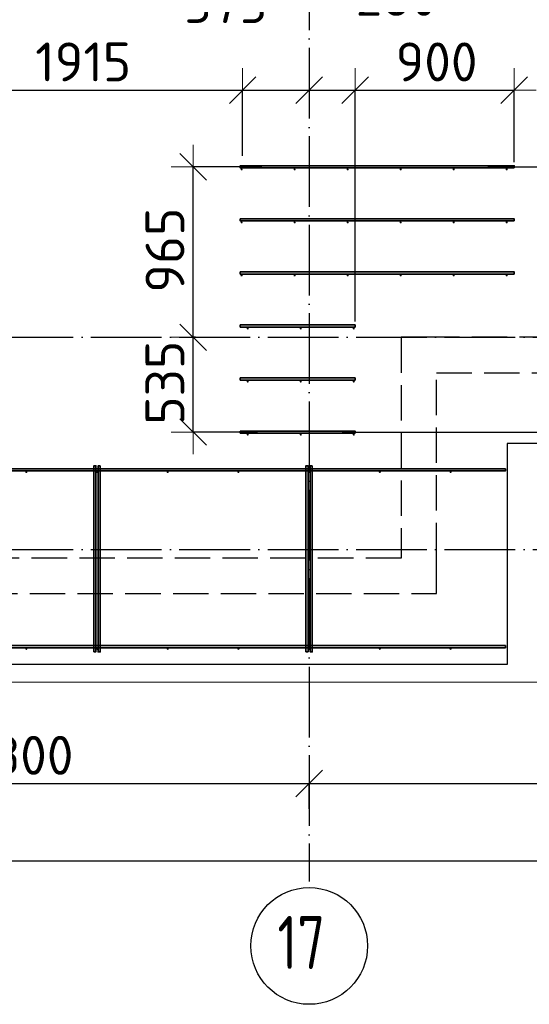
# Model space of a CAD drawing. Header units: millimetres. Extents: x 13527 to 139154, y -122592 to 61893.
# Tile 108 of 128: x 101302 to 104186, y 27427 to 32997. Entities that reach past the tile are written whole.
import ezdxf

# ---------------------------------------------------------------- set-up
doc = ezdxf.new("R2010")
doc.units = ezdxf.units.MM
doc.header["$PDMODE"] = 65
for name, pattern in [('______11', [500, 400, -50, 0, -50]), ('______2', [270, 200, -70]), ('______5', [1100, 800, -100, 100, -100])]:
    doc.linetypes.add(name, pattern=pattern)
for name, color, linetype, lineweight in [('Standard', 7, 'Continuous', 25), ('Арм.стержн. Доп. арматура', 180, 'Continuous', 35), ('Размерная линия_ общее', 7, 'Continuous', 13), ('Стена_ общее', 7, 'Continuous', 35), ('Фундамент_ общее', 7, 'Continuous', 35)]:
    doc.layers.add(name, color=color, linetype=linetype, lineweight=lineweight)
doc.layers.add('Арм.стержн. Фиксатор', color=7, linetype='Continuous', lineweight=35, true_color=0x501e0f)
doc.layers.add('Осевая линия_ общее', color=7, linetype='______5', lineweight=13, true_color=0xa0a0a0)
doc.styles.add('ISOCPEUR', font='ISOCPEUR')
doc.dimstyles.new('DIMSTYLE_16', dxfattribs={"dimtxt": 220, "dimasz": 250, "dimexe": 0, "dimexo": 0, "dimgap": 110, "dimtad": 2, "dimdec": 0, "dimrnd": 1, "dimzin": 12, "dimdsep": 46, "dimtxsty": 'ISOCPEUR', "dimblk1": 'ALL_ML_STRICH', "dimblk2": 'ALL_ML_STRICH', "dimsah": 1, "dimcen": 0, "dimclrd": 7, "dimclre": 256, "dimclrt": 7, "dimadec": 0, "dimazin": 0, "dimtfac": 1, "dimtdec": 0, "dimtix": 1, "dimtmove": 2, "dimatfit": 3, "dimfxl": 0, "dimtzin": 0, "dimlwd": 0, "dimlwe": -3, "dimarcsym": 0})
doc.dimstyles.new('DIMSTYLE_3', dxfattribs={"dimtxt": 220, "dimasz": 250, "dimexe": 0, "dimexo": 0, "dimgap": 110, "dimtad": 2, "dimdec": 0, "dimrnd": 5, "dimzin": 12, "dimdsep": 46, "dimtxsty": 'ISOCPEUR', "dimblk1": 'ALL_ML_STRICH', "dimblk2": 'ALL_ML_STRICH', "dimsah": 1, "dimcen": 0, "dimclrd": 7, "dimclre": 256, "dimclrt": 7, "dimadec": 0, "dimazin": 0, "dimtfac": 1, "dimtdec": 0, "dimtix": 1, "dimtmove": 2, "dimatfit": 3, "dimfxl": 0, "dimtvp": 1.2, "dimtzin": 0, "dimlwd": 0, "dimlwe": -3, "dimarcsym": 0})
doc.dimstyles.new('DIMSTYLE_5', dxfattribs={"dimtxt": 220, "dimasz": 250, "dimexe": 0, "dimexo": 0, "dimgap": 110, "dimtad": 2, "dimdec": 0, "dimrnd": 5, "dimzin": 12, "dimdsep": 46, "dimtxsty": 'ISOCPEUR', "dimblk1": 'ALL_ML_STRICH', "dimblk2": 'ALL_ML_STRICH', "dimsah": 1, "dimcen": 0, "dimclrd": 7, "dimclre": 256, "dimclrt": 7, "dimadec": 0, "dimazin": 0, "dimtfac": 1, "dimtdec": 0, "dimtix": 1, "dimtmove": 2, "dimatfit": 3, "dimfxl": 0, "dimtzin": 0, "dimlwd": 0, "dimlwe": -3, "dimarcsym": 0})

# ---------------------------------------------------------------- blocks, each defined once
blk = doc.blocks.new('ALL_ML_STRICH')
at = {"color": 0, "linetype": 'ByBlock', "lineweight": -2}
for p, q in [((0, -0.5), (0, 0.5)), ((-0.3, -0.3), (0.3, 0.3)), ((-1, 0), (0.5, 0))]:
    blk.add_line(p, q, dxfattribs=at)
blk = doc.blocks.new('*D457')
at = {"layer": 'DEFPOINTS', "color": 7, "linetype": 'Continuous', "lineweight": 13, "transparency": 33554687}
for p in [(100650, 32597.8), (102563.6, 32205.8), (100650, 32170)]:
    blk.add_point(p, dxfattribs=at)
at = {"layer": 'Размерная линия_ общее', "color": 253, "linetype": 'Continuous', "lineweight": -2, "true_color": 0xa0a0a0, "transparency": 33554687}
for p, q in [((100650, 32190), (100650, 32597.8)), ((102563.6, 32225.8), (102563.6, 32597.8))]:
    blk.add_line(p, q, dxfattribs=at)
at = {"layer": 'Размерная линия_ общее', "color": 7, "linetype": 'Continuous', "lineweight": -2, "transparency": 33554687}
blk.add_line((100650, 32597.8), (102563.6, 32597.8), dxfattribs=at)
at = {"layer": 'Размерная линия_ общее', "color": 7, "linetype": 'Continuous', "lineweight": 13, "transparency": 33554687, "xscale": 250, "yscale": 250, "zscale": 250, "rotation": 180}
blk.add_blockref('ALL_ML_STRICH', (100650, 32597.8), dxfattribs=at)
at = {"layer": 'Размерная линия_ общее', "color": 7, "linetype": 'Continuous', "lineweight": 13, "transparency": 33554687, "xscale": 250, "yscale": 250, "zscale": 250}
blk.add_blockref('ALL_ML_STRICH', (102563.6, 32597.8), dxfattribs=at)
at = {"layer": 'Размерная линия_ общее', "color": 7, "linetype": 'Continuous', "lineweight": 13, "transparency": 33554687, "insert": (101661.8, 32757.8), "char_height": 220, "width": 880, "attachment_point": 5, "style": 'ISOCPEUR'}
blk.add_mtext('\\A1;{1915}', dxfattribs=at)
blk = doc.blocks.new('*D458')
at = {"layer": 'DEFPOINTS', "color": 7, "linetype": 'Continuous', "lineweight": 13, "transparency": 33554687}
for p in [(102563.6, 32597.8), (102940, 32618.7), (102563.6, 32205.8)]:
    blk.add_point(p, dxfattribs=at)
at = {"layer": 'Размерная линия_ общее', "color": 253, "linetype": 'Continuous', "lineweight": -2, "true_color": 0xa0a0a0, "transparency": 33554687}
for p, q in [((102563.6, 32225.8), (102563.6, 32597.8)), ((102940, 32598.7), (102940, 32597.8))]:
    blk.add_line(p, q, dxfattribs=at)
at = {"layer": 'Размерная линия_ общее', "color": 7, "linetype": 'Continuous', "lineweight": -2, "transparency": 33554687}
blk.add_line((102563.6, 32597.8), (102940, 32597.8), dxfattribs=at)
at = {"layer": 'Размерная линия_ общее', "color": 7, "linetype": 'Continuous', "lineweight": 13, "transparency": 33554687, "xscale": 250, "yscale": 250, "zscale": 250, "rotation": 180}
blk.add_blockref('ALL_ML_STRICH', (102563.6, 32597.8), dxfattribs=at)
at = {"layer": 'Размерная линия_ общее', "color": 7, "linetype": 'Continuous', "lineweight": 13, "transparency": 33554687, "xscale": 250, "yscale": 250, "zscale": 250}
blk.add_blockref('ALL_ML_STRICH', (102940, 32597.8), dxfattribs=at)
at = {"layer": 'Размерная линия_ общее', "color": 7, "linetype": 'Continuous', "lineweight": 13, "transparency": 33554687, "insert": (102469.3, 33087.8), "char_height": 220, "width": 660, "attachment_point": 5, "style": 'ISOCPEUR'}
blk.add_mtext('\\A1;{375}', dxfattribs=at)
blk = doc.blocks.new('*D459')
at = {"layer": 'DEFPOINTS', "color": 7, "linetype": 'Continuous', "lineweight": 13, "transparency": 33554687}
for p in [(102940, 32618.7), (102940, 32597.8), (103200, 31270)]:
    blk.add_point(p, dxfattribs=at)
at = {"layer": 'Размерная линия_ общее', "color": 253, "linetype": 'Continuous', "lineweight": -2, "true_color": 0xa0a0a0, "transparency": 33554687}
for p, q in [((102940, 32598.7), (102940, 32597.8)), ((103200, 31290), (103200, 32597.8))]:
    blk.add_line(p, q, dxfattribs=at)
at = {"layer": 'Размерная линия_ общее', "color": 7, "linetype": 'Continuous', "lineweight": -2, "transparency": 33554687}
blk.add_line((102940, 32597.8), (103200, 32597.8), dxfattribs=at)
at = {"layer": 'Размерная линия_ общее', "color": 7, "linetype": 'Continuous', "lineweight": 13, "transparency": 33554687, "xscale": 250, "yscale": 250, "zscale": 250, "rotation": 180}
blk.add_blockref('ALL_ML_STRICH', (102940, 32597.8), dxfattribs=at)
at = {"layer": 'Размерная линия_ общее', "color": 7, "linetype": 'Continuous', "lineweight": 13, "transparency": 33554687, "xscale": 250, "yscale": 250, "zscale": 250}
blk.add_blockref('ALL_ML_STRICH', (103200, 32597.8), dxfattribs=at)
at = {"layer": 'Размерная линия_ общее', "color": 7, "linetype": 'Continuous', "lineweight": 13, "transparency": 33554687, "insert": (103434, 33128.5), "char_height": 220, "width": 660, "attachment_point": 5, "style": 'ISOCPEUR'}
blk.add_mtext('\\A1;{260}', dxfattribs=at)
blk = doc.blocks.new('*D460')
at = {"layer": 'DEFPOINTS', "color": 7, "linetype": 'Continuous', "lineweight": 13, "transparency": 33554687}
for p in [(103200, 32597.8), (104100, 32170), (103200, 31270)]:
    blk.add_point(p, dxfattribs=at)
at = {"layer": 'Размерная линия_ общее', "color": 253, "linetype": 'Continuous', "lineweight": -2, "true_color": 0xa0a0a0, "transparency": 33554687}
for p, q in [((103200, 31290), (103200, 32597.8)), ((104100, 32190), (104100, 32597.8))]:
    blk.add_line(p, q, dxfattribs=at)
at = {"layer": 'Размерная линия_ общее', "color": 7, "linetype": 'Continuous', "lineweight": -2, "transparency": 33554687}
blk.add_line((103200, 32597.8), (104100, 32597.8), dxfattribs=at)
at = {"layer": 'Размерная линия_ общее', "color": 7, "linetype": 'Continuous', "lineweight": 13, "transparency": 33554687, "xscale": 250, "yscale": 250, "zscale": 250, "rotation": 180}
blk.add_blockref('ALL_ML_STRICH', (103200, 32597.8), dxfattribs=at)
at = {"layer": 'Размерная линия_ общее', "color": 7, "linetype": 'Continuous', "lineweight": 13, "transparency": 33554687, "xscale": 250, "yscale": 250, "zscale": 250}
blk.add_blockref('ALL_ML_STRICH', (104100, 32597.8), dxfattribs=at)
at = {"layer": 'Размерная линия_ общее', "color": 7, "linetype": 'Continuous', "lineweight": 13, "transparency": 33554687, "insert": (103661, 32757.8), "char_height": 220, "width": 660, "attachment_point": 5, "style": 'ISOCPEUR'}
blk.add_mtext('\\A1;{900}', dxfattribs=at)
blk = doc.blocks.new('*D463')
at = {"layer": 'DEFPOINTS', "color": 7, "linetype": 'Continuous', "lineweight": 13, "transparency": 33554687}
for p in [(102317.5, 31200), (102284.1, 30664), (102667.8, 30664)]:
    blk.add_point(p, dxfattribs=at)
at = {"layer": 'Размерная линия_ общее', "color": 253, "linetype": 'Continuous', "lineweight": -2, "true_color": 0xa0a0a0, "transparency": 33554687}
for p, q in [((102297.5, 31200), (102284.1, 31200)), ((102647.8, 30664), (102284.1, 30664))]:
    blk.add_line(p, q, dxfattribs=at)
at = {"layer": 'Размерная линия_ общее', "color": 7, "linetype": 'Continuous', "lineweight": -2, "transparency": 33554687}
blk.add_line((102284.1, 30664), (102284.1, 31200), dxfattribs=at)
at = {"layer": 'Размерная линия_ общее', "color": 7, "linetype": 'Continuous', "lineweight": 13, "transparency": 33554687, "xscale": 250, "yscale": 250, "zscale": 250}
for p, rotation in [((102284.1, 31200), 90), ((102284.1, 30664), 270)]:
    blk.add_blockref('ALL_ML_STRICH', p, dxfattribs=dict(at, rotation=rotation))
at = {"layer": 'Размерная линия_ общее', "color": 7, "linetype": 'Continuous', "lineweight": 13, "transparency": 33554687, "insert": (102124.1, 30943), "char_height": 220, "width": 660, "attachment_point": 5, "rotation": 90, "style": 'ISOCPEUR'}
blk.add_mtext('\\A1;{535}', dxfattribs=at)
blk = doc.blocks.new('*D464')
at = {"layer": 'DEFPOINTS', "color": 7, "linetype": 'Continuous', "lineweight": 13, "transparency": 33554687}
for p in [(102692.8, 32164), (102284.1, 31200), (102317.5, 31200)]:
    blk.add_point(p, dxfattribs=at)
at = {"layer": 'Размерная линия_ общее', "color": 253, "linetype": 'Continuous', "lineweight": -2, "true_color": 0xa0a0a0, "transparency": 33554687}
for p, q in [((102672.8, 32164), (102284.1, 32164)), ((102297.5, 31200), (102284.1, 31200))]:
    blk.add_line(p, q, dxfattribs=at)
at = {"layer": 'Размерная линия_ общее', "color": 7, "linetype": 'Continuous', "lineweight": -2, "transparency": 33554687}
blk.add_line((102284.1, 31200), (102284.1, 32164), dxfattribs=at)
at = {"layer": 'Размерная линия_ общее', "color": 7, "linetype": 'Continuous', "lineweight": 13, "transparency": 33554687, "xscale": 250, "yscale": 250, "zscale": 250}
for p, rotation in [((102284.1, 32164), 90), ((102284.1, 31200), 270)]:
    blk.add_blockref('ALL_ML_STRICH', p, dxfattribs=dict(at, rotation=rotation))
at = {"layer": 'Размерная линия_ общее', "color": 7, "linetype": 'Continuous', "lineweight": 13, "transparency": 33554687, "insert": (102124.1, 31693), "char_height": 220, "width": 660, "attachment_point": 5, "rotation": 90, "style": 'ISOCPEUR'}
blk.add_mtext('\\A1;{965}', dxfattribs=at)
blk = doc.blocks.new('*D466')
at = {"layer": 'DEFPOINTS', "color": 7, "linetype": 'Continuous', "lineweight": 13, "transparency": 33554687}
for p in [(103931.8, 32164), (103106, 30664), (104546.3, 30664)]:
    blk.add_point(p, dxfattribs=at)
at = {"layer": 'Размерная линия_ общее', "color": 253, "linetype": 'Continuous', "lineweight": -2, "true_color": 0xa0a0a0, "transparency": 33554687}
for p, q in [((103951.8, 32164), (104546.3, 32164)), ((103126, 30664), (104546.3, 30664))]:
    blk.add_line(p, q, dxfattribs=at)
at = {"layer": 'Размерная линия_ общее', "color": 7, "linetype": 'Continuous', "lineweight": -2, "transparency": 33554687}
blk.add_line((104546.3, 30664), (104546.3, 32164), dxfattribs=at)
at = {"layer": 'Размерная линия_ общее', "color": 7, "linetype": 'Continuous', "lineweight": 13, "transparency": 33554687, "xscale": 250, "yscale": 250, "zscale": 250}
for p, rotation in [((104546.3, 32164), 90), ((104546.3, 30664), 270)]:
    blk.add_blockref('ALL_ML_STRICH', p, dxfattribs=dict(at, rotation=rotation))
at = {"layer": 'Размерная линия_ общее', "color": 7, "linetype": 'Continuous', "lineweight": 13, "transparency": 33554687, "insert": (104276.3, 31040), "char_height": 220, "width": 11, "attachment_point": 1, "rotation": 90, "line_spacing_factor": 0.60241, "style": 'ISOCPEUR'}
blk.add_mtext('5х300', dxfattribs=at)
blk = doc.blocks.new('*D558')
at = {"layer": 'DEFPOINTS', "color": 7, "linetype": 'Continuous', "lineweight": 13, "transparency": 33554687}
for p in [(99640, 28675.7), (99640, 28512.1), (102940, 28512.1)]:
    blk.add_point(p, dxfattribs=at)
at = {"layer": 'Размерная линия_ общее', "color": 253, "linetype": 'Continuous', "lineweight": -2, "true_color": 0xa0a0a0, "transparency": 33554687}
for p, q in [((99640, 28532.1), (99640, 28675.7)), ((102940, 28532.1), (102940, 28675.7))]:
    blk.add_line(p, q, dxfattribs=at)
at = {"layer": 'Размерная линия_ общее', "color": 7, "linetype": 'Continuous', "lineweight": -2, "transparency": 33554687}
blk.add_line((99640, 28675.7), (102940, 28675.7), dxfattribs=at)
at = {"layer": 'Размерная линия_ общее', "color": 7, "linetype": 'Continuous', "lineweight": 13, "transparency": 33554687, "xscale": 250, "yscale": 250, "zscale": 250, "rotation": 180}
blk.add_blockref('ALL_ML_STRICH', (99640, 28675.7), dxfattribs=at)
at = {"layer": 'Размерная линия_ общее', "color": 7, "linetype": 'Continuous', "lineweight": 13, "transparency": 33554687, "xscale": 250, "yscale": 250, "zscale": 250}
blk.add_blockref('ALL_ML_STRICH', (102940, 28675.7), dxfattribs=at)
at = {"layer": 'Размерная линия_ общее', "color": 7, "linetype": 'Continuous', "lineweight": 13, "transparency": 33554687, "insert": (101301, 28835.7), "char_height": 220, "width": 880, "attachment_point": 5, "style": 'ISOCPEUR'}
blk.add_mtext('\\A1;{3300}', dxfattribs=at)
blk = doc.blocks.new('*D559')
at = {"layer": 'DEFPOINTS', "color": 7, "linetype": 'Continuous', "lineweight": 13, "transparency": 33554687}
for p in [(102940, 28675.7), (102940, 28512.1), (106860, 28512.1)]:
    blk.add_point(p, dxfattribs=at)
at = {"layer": 'Размерная линия_ общее', "color": 253, "linetype": 'Continuous', "lineweight": -2, "true_color": 0xa0a0a0, "transparency": 33554687}
for p, q in [((102940, 28532.1), (102940, 28675.7)), ((106860, 28532.1), (106860, 28675.7))]:
    blk.add_line(p, q, dxfattribs=at)
at = {"layer": 'Размерная линия_ общее', "color": 7, "linetype": 'Continuous', "lineweight": -2, "transparency": 33554687}
blk.add_line((102940, 28675.7), (106860, 28675.7), dxfattribs=at)
at = {"layer": 'Размерная линия_ общее', "color": 7, "linetype": 'Continuous', "lineweight": 13, "transparency": 33554687, "xscale": 250, "yscale": 250, "zscale": 250, "rotation": 180}
blk.add_blockref('ALL_ML_STRICH', (102940, 28675.7), dxfattribs=at)
at = {"layer": 'Размерная линия_ общее', "color": 7, "linetype": 'Continuous', "lineweight": 13, "transparency": 33554687, "xscale": 250, "yscale": 250, "zscale": 250}
blk.add_blockref('ALL_ML_STRICH', (106860, 28675.7), dxfattribs=at)
at = {"layer": 'Размерная линия_ общее', "color": 7, "linetype": 'Continuous', "lineweight": 13, "transparency": 33554687, "insert": (104911, 28835.7), "char_height": 220, "width": 880, "attachment_point": 5, "style": 'ISOCPEUR'}
blk.add_mtext('\\A1;{3920}', dxfattribs=at)
blk = doc.blocks.new('*D563')
at = {"layer": 'DEFPOINTS', "color": 7, "linetype": 'Continuous', "lineweight": 13, "transparency": 33554687}
for p in [(75300, 28239.6), (75300, 28122.1), (117380, 28122.1)]:
    blk.add_point(p, dxfattribs=at)
at = {"layer": 'Размерная линия_ общее', "color": 253, "linetype": 'Continuous', "lineweight": -2, "true_color": 0xa0a0a0, "transparency": 33554687}
for p, q in [((75300, 28222.1), (75300, 28239.6)), ((117380, 28222.1), (117380, 28239.6))]:
    blk.add_line(p, q, dxfattribs=at)
at = {"layer": 'Размерная линия_ общее', "color": 7, "linetype": 'Continuous', "lineweight": -2, "transparency": 33554687}
blk.add_line((75300, 28239.6), (117380, 28239.6), dxfattribs=at)
at = {"layer": 'Размерная линия_ общее', "color": 7, "linetype": 'Continuous', "lineweight": 13, "transparency": 33554687, "xscale": 250, "yscale": 250, "zscale": 250, "rotation": 180}
blk.add_blockref('ALL_ML_STRICH', (75300, 28239.6), dxfattribs=at)
at = {"layer": 'Размерная линия_ общее', "color": 7, "linetype": 'Continuous', "lineweight": 13, "transparency": 33554687, "xscale": 250, "yscale": 250, "zscale": 250}
blk.add_blockref('ALL_ML_STRICH', (117380, 28239.6), dxfattribs=at)
at = {"layer": 'Размерная линия_ общее', "color": 7, "linetype": 'Continuous', "lineweight": 13, "transparency": 33554687, "insert": (96340, 28399.6), "char_height": 220, "width": 1100, "attachment_point": 5, "style": 'ISOCPEUR'}
blk.add_mtext('\\A1;{42080}', dxfattribs=at)
blk = doc.blocks.new('СЛОЖНЫЙ_ОБЪЕКТ_6')
at = {"layer": 'Стена_ общее', "color": 9, "linetype": '______2', "lineweight": -3, "true_color": 0xc7c7c7, "transparency": 33554687}
for p, q in [((103460, 31200), (103460, 29950)), ((103660, 31200), (103460, 31200)), ((106760, 31200), (103660, 31200)), ((103660, 29950), (103660, 31000)), ((103660, 31000), (110060, 31000)), ((103460, 29950), (99740, 29950)), ((103660, 29750), (103660, 29950)), ((99740, 29750), (103660, 29750))]:
    blk.add_line(p, q, dxfattribs=at)

msp = doc.modelspace()

# ---------------------------------------------------------------- hatches: boundary and pattern name
at = {"layer": 'Арм.стержн. Доп. арматура', "linetype": 'Continuous', "lineweight": 35, "transparency": 33554687}
for points in [[(102563.5, 32150), (102563, 32152.3), (102561.7, 32154.2), (102559.8, 32155.5), (102557.5, 32156), (102555.2, 32155.5), (102553.3, 32154.2), (102552, 32152.3), (102551.5, 32150), (102552, 32147.7), (102553.3, 32145.8), (102555.2, 32144.5), (102557.5, 32144), (102559.8, 32144.5), (102561.7, 32145.8), (102563, 32147.7)], [(102863.5, 32150), (102863, 32152.3), (102861.7, 32154.2), (102859.8, 32155.5), (102857.5, 32156), (102855.2, 32155.5), (102853.3, 32154.2), (102852, 32152.3), (102851.5, 32150), (102852, 32147.7), (102853.3, 32145.8), (102855.2, 32144.5), (102857.5, 32144), (102859.8, 32144.5), (102861.7, 32145.8), (102863, 32147.7)], [(103163.5, 32150), (103163, 32152.3), (103161.7, 32154.2), (103159.8, 32155.5), (103157.5, 32156), (103155.2, 32155.5), (103153.3, 32154.2), (103152, 32152.3), (103151.5, 32150), (103152, 32147.7), (103153.3, 32145.8), (103155.2, 32144.5), (103157.5, 32144), (103159.8, 32144.5), (103161.7, 32145.8), (103163, 32147.7)], [(103463.5, 32150), (103463, 32152.3), (103461.7, 32154.2), (103459.8, 32155.5), (103457.5, 32156), (103455.2, 32155.5), (103453.3, 32154.2), (103452, 32152.3), (103451.5, 32150), (103452, 32147.7), (103453.3, 32145.8), (103455.2, 32144.5), (103457.5, 32144), (103459.8, 32144.5), (103461.7, 32145.8), (103463, 32147.7)], [(103763.5, 32150), (103763, 32152.3), (103761.7, 32154.2), (103759.8, 32155.5), (103757.5, 32156), (103755.2, 32155.5), (103753.3, 32154.2), (103752, 32152.3), (103751.5, 32150), (103752, 32147.7), (103753.3, 32145.8), (103755.2, 32144.5), (103757.5, 32144), (103759.8, 32144.5), (103761.7, 32145.8), (103763, 32147.7)], [(104063.5, 32150), (104063, 32152.3), (104061.7, 32154.2), (104059.8, 32155.5), (104057.5, 32156), (104055.2, 32155.5), (104053.3, 32154.2), (104052, 32152.3), (104051.5, 32150), (104052, 32147.7), (104053.3, 32145.8), (104055.2, 32144.5), (104057.5, 32144), (104059.8, 32144.5), (104061.7, 32145.8), (104063, 32147.7)], [(102563.5, 31850), (102563, 31852.3), (102561.7, 31854.2), (102559.8, 31855.5), (102557.5, 31856), (102555.2, 31855.5), (102553.3, 31854.2), (102552, 31852.3), (102551.5, 31850), (102552, 31847.7), (102553.3, 31845.8), (102555.2, 31844.5), (102557.5, 31844), (102559.8, 31844.5), (102561.7, 31845.8), (102563, 31847.7)], [(102863.5, 31850), (102863, 31852.3), (102861.7, 31854.2), (102859.8, 31855.5), (102857.5, 31856), (102855.2, 31855.5), (102853.3, 31854.2), (102852, 31852.3), (102851.5, 31850), (102852, 31847.7), (102853.3, 31845.8), (102855.2, 31844.5), (102857.5, 31844), (102859.8, 31844.5), (102861.7, 31845.8), (102863, 31847.7)], [(103163.5, 31850), (103163, 31852.3), (103161.7, 31854.2), (103159.8, 31855.5), (103157.5, 31856), (103155.2, 31855.5), (103153.3, 31854.2), (103152, 31852.3), (103151.5, 31850), (103152, 31847.7), (103153.3, 31845.8), (103155.2, 31844.5), (103157.5, 31844), (103159.8, 31844.5), (103161.7, 31845.8), (103163, 31847.7)], [(103463.5, 31850), (103463, 31852.3), (103461.7, 31854.2), (103459.8, 31855.5), (103457.5, 31856), (103455.2, 31855.5), (103453.3, 31854.2), (103452, 31852.3), (103451.5, 31850), (103452, 31847.7), (103453.3, 31845.8), (103455.2, 31844.5), (103457.5, 31844), (103459.8, 31844.5), (103461.7, 31845.8), (103463, 31847.7)], [(103763.5, 31850), (103763, 31852.3), (103761.7, 31854.2), (103759.8, 31855.5), (103757.5, 31856), (103755.2, 31855.5), (103753.3, 31854.2), (103752, 31852.3), (103751.5, 31850), (103752, 31847.7), (103753.3, 31845.8), (103755.2, 31844.5), (103757.5, 31844), (103759.8, 31844.5), (103761.7, 31845.8), (103763, 31847.7)], [(104063.5, 31850), (104063, 31852.3), (104061.7, 31854.2), (104059.8, 31855.5), (104057.5, 31856), (104055.2, 31855.5), (104053.3, 31854.2), (104052, 31852.3), (104051.5, 31850), (104052, 31847.7), (104053.3, 31845.8), (104055.2, 31844.5), (104057.5, 31844), (104059.8, 31844.5), (104061.7, 31845.8), (104063, 31847.7)], [(102563.5, 31550), (102563, 31552.3), (102561.7, 31554.2), (102559.8, 31555.5), (102557.5, 31556), (102555.2, 31555.5), (102553.3, 31554.2), (102552, 31552.3), (102551.5, 31550), (102552, 31547.7), (102553.3, 31545.8), (102555.2, 31544.5), (102557.5, 31544), (102559.8, 31544.5), (102561.7, 31545.8), (102563, 31547.7)], [(102863.5, 31550), (102863, 31552.3), (102861.7, 31554.2), (102859.8, 31555.5), (102857.5, 31556), (102855.2, 31555.5), (102853.3, 31554.2), (102852, 31552.3), (102851.5, 31550), (102852, 31547.7), (102853.3, 31545.8), (102855.2, 31544.5), (102857.5, 31544), (102859.8, 31544.5), (102861.7, 31545.8), (102863, 31547.7)], [(103163.5, 31550), (103163, 31552.3), (103161.7, 31554.2), (103159.8, 31555.5), (103157.5, 31556), (103155.2, 31555.5), (103153.3, 31554.2), (103152, 31552.3), (103151.5, 31550), (103152, 31547.7), (103153.3, 31545.8), (103155.2, 31544.5), (103157.5, 31544), (103159.8, 31544.5), (103161.7, 31545.8), (103163, 31547.7)], [(103463.5, 31550), (103463, 31552.3), (103461.7, 31554.2), (103459.8, 31555.5), (103457.5, 31556), (103455.2, 31555.5), (103453.3, 31554.2), (103452, 31552.3), (103451.5, 31550), (103452, 31547.7), (103453.3, 31545.8), (103455.2, 31544.5), (103457.5, 31544), (103459.8, 31544.5), (103461.7, 31545.8), (103463, 31547.7)], [(103763.5, 31550), (103763, 31552.3), (103761.7, 31554.2), (103759.8, 31555.5), (103757.5, 31556), (103755.2, 31555.5), (103753.3, 31554.2), (103752, 31552.3), (103751.5, 31550), (103752, 31547.7), (103753.3, 31545.8), (103755.2, 31544.5), (103757.5, 31544), (103759.8, 31544.5), (103761.7, 31545.8), (103763, 31547.7)], [(104063.5, 31550), (104063, 31552.3), (104061.7, 31554.2), (104059.8, 31555.5), (104057.5, 31556), (104055.2, 31555.5), (104053.3, 31554.2), (104052, 31552.3), (104051.5, 31550), (104052, 31547.7), (104053.3, 31545.8), (104055.2, 31544.5), (104057.5, 31544), (104059.8, 31544.5), (104061.7, 31545.8), (104063, 31547.7)], [(102598.5, 31250), (102598, 31252.3), (102596.7, 31254.2), (102594.8, 31255.5), (102592.5, 31256), (102590.2, 31255.5), (102588.3, 31254.2), (102587, 31252.3), (102586.5, 31250), (102587, 31247.7), (102588.3, 31245.8), (102590.2, 31244.5), (102592.5, 31244), (102594.8, 31244.5), (102596.7, 31245.8), (102598, 31247.7)], [(102898.5, 31250), (102898, 31252.3), (102896.7, 31254.2), (102894.8, 31255.5), (102892.5, 31256), (102890.2, 31255.5), (102888.3, 31254.2), (102887, 31252.3), (102886.5, 31250), (102887, 31247.7), (102888.3, 31245.8), (102890.2, 31244.5), (102892.5, 31244), (102894.8, 31244.5), (102896.7, 31245.8), (102898, 31247.7)], [(103198.5, 31250), (103198, 31252.3), (103196.7, 31254.2), (103194.8, 31255.5), (103192.5, 31256), (103190.2, 31255.5), (103188.3, 31254.2), (103187, 31252.3), (103186.5, 31250), (103187, 31247.7), (103188.3, 31245.8), (103190.2, 31244.5), (103192.5, 31244), (103194.8, 31244.5), (103196.7, 31245.8), (103198, 31247.7)], [(102598.5, 30950), (102598, 30952.3), (102596.7, 30954.2), (102594.8, 30955.5), (102592.5, 30956), (102590.2, 30955.5), (102588.3, 30954.2), (102587, 30952.3), (102586.5, 30950), (102587, 30947.7), (102588.3, 30945.8), (102590.2, 30944.5), (102592.5, 30944), (102594.8, 30944.5), (102596.7, 30945.8), (102598, 30947.7)], [(102898.5, 30950), (102898, 30952.3), (102896.7, 30954.2), (102894.8, 30955.5), (102892.5, 30956), (102890.2, 30955.5), (102888.3, 30954.2), (102887, 30952.3), (102886.5, 30950), (102887, 30947.7), (102888.3, 30945.8), (102890.2, 30944.5), (102892.5, 30944), (102894.8, 30944.5), (102896.7, 30945.8), (102898, 30947.7)], [(103198.5, 30950), (103198, 30952.3), (103196.7, 30954.2), (103194.8, 30955.5), (103192.5, 30956), (103190.2, 30955.5), (103188.3, 30954.2), (103187, 30952.3), (103186.5, 30950), (103187, 30947.7), (103188.3, 30945.8), (103190.2, 30944.5), (103192.5, 30944), (103194.8, 30944.5), (103196.7, 30945.8), (103198, 30947.7)], [(102598.5, 30650), (102598, 30652.3), (102596.7, 30654.2), (102594.8, 30655.5), (102592.5, 30656), (102590.2, 30655.5), (102588.3, 30654.2), (102587, 30652.3), (102586.5, 30650), (102587, 30647.7), (102588.3, 30645.8), (102590.2, 30644.5), (102592.5, 30644), (102594.8, 30644.5), (102596.7, 30645.8), (102598, 30647.7)], [(102898.5, 30650), (102898, 30652.3), (102896.7, 30654.2), (102894.8, 30655.5), (102892.5, 30656), (102890.2, 30655.5), (102888.3, 30654.2), (102887, 30652.3), (102886.5, 30650), (102887, 30647.7), (102888.3, 30645.8), (102890.2, 30644.5), (102892.5, 30644), (102894.8, 30644.5), (102896.7, 30645.8), (102898, 30647.7)], [(103198.5, 30650), (103198, 30652.3), (103196.7, 30654.2), (103194.8, 30655.5), (103192.5, 30656), (103190.2, 30655.5), (103188.3, 30654.2), (103187, 30652.3), (103186.5, 30650), (103187, 30647.7), (103188.3, 30645.8), (103190.2, 30644.5), (103192.5, 30644), (103194.8, 30644.5), (103196.7, 30645.8), (103198, 30647.7)]]:
    msp.add_hatch(color=34, dxfattribs=at).paths.add_polyline_path(points)
at = {"layer": 'Арм.стержн. Фиксатор', "linetype": 'Continuous', "lineweight": 35, "transparency": 33554687}
for points in [[(101346, 30438), (101345.5, 30440.3), (101344.2, 30442.2), (101342.3, 30443.5), (101340, 30444), (101337.7, 30443.5), (101335.8, 30442.2), (101334.5, 30440.3), (101334, 30438), (101334.5, 30435.7), (101335.8, 30433.8), (101337.7, 30432.5), (101340, 30432), (101342.3, 30432.5), (101344.2, 30433.8), (101345.5, 30435.7)], [(101746, 30438), (101745.5, 30440.3), (101744.2, 30442.2), (101742.3, 30443.5), (101740, 30444), (101737.7, 30443.5), (101735.8, 30442.2), (101734.5, 30440.3), (101734, 30438), (101734.5, 30435.7), (101735.8, 30433.8), (101737.7, 30432.5), (101740, 30432), (101742.3, 30432.5), (101744.2, 30433.8), (101745.5, 30435.7)], [(102146, 30438), (102145.5, 30440.3), (102144.2, 30442.2), (102142.3, 30443.5), (102140, 30444), (102137.7, 30443.5), (102135.8, 30442.2), (102134.5, 30440.3), (102134, 30438), (102134.5, 30435.7), (102135.8, 30433.8), (102137.7, 30432.5), (102140, 30432), (102142.3, 30432.5), (102144.2, 30433.8), (102145.5, 30435.7)], [(102546, 30438), (102545.5, 30440.3), (102544.2, 30442.2), (102542.3, 30443.5), (102540, 30444), (102537.7, 30443.5), (102535.8, 30442.2), (102534.5, 30440.3), (102534, 30438), (102534.5, 30435.7), (102535.8, 30433.8), (102537.7, 30432.5), (102540, 30432), (102542.3, 30432.5), (102544.2, 30433.8), (102545.5, 30435.7)], [(102946, 30438), (102945.5, 30440.3), (102944.2, 30442.2), (102942.3, 30443.5), (102940, 30444), (102937.7, 30443.5), (102935.8, 30442.2), (102934.5, 30440.3), (102934, 30438), (102934.5, 30435.7), (102935.8, 30433.8), (102937.7, 30432.5), (102940, 30432), (102942.3, 30432.5), (102944.2, 30433.8), (102945.5, 30435.7)], [(103346, 30438), (103345.5, 30440.3), (103344.2, 30442.2), (103342.3, 30443.5), (103340, 30444), (103337.7, 30443.5), (103335.8, 30442.2), (103334.5, 30440.3), (103334, 30438), (103334.5, 30435.7), (103335.8, 30433.8), (103337.7, 30432.5), (103340, 30432), (103342.3, 30432.5), (103344.2, 30433.8), (103345.5, 30435.7)], [(103746, 30438), (103745.5, 30440.3), (103744.2, 30442.2), (103742.3, 30443.5), (103740, 30444), (103737.7, 30443.5), (103735.8, 30442.2), (103734.5, 30440.3), (103734, 30438), (103734.5, 30435.7), (103735.8, 30433.8), (103737.7, 30432.5), (103740, 30432), (103742.3, 30432.5), (103744.2, 30433.8), (103745.5, 30435.7)], [(101346, 29438), (101345.5, 29440.3), (101344.2, 29442.2), (101342.3, 29443.5), (101340, 29444), (101337.7, 29443.5), (101335.8, 29442.2), (101334.5, 29440.3), (101334, 29438), (101334.5, 29435.7), (101335.8, 29433.8), (101337.7, 29432.5), (101340, 29432), (101342.3, 29432.5), (101344.2, 29433.8), (101345.5, 29435.7)], [(101746, 29438), (101745.5, 29440.3), (101744.2, 29442.2), (101742.3, 29443.5), (101740, 29444), (101737.7, 29443.5), (101735.8, 29442.2), (101734.5, 29440.3), (101734, 29438), (101734.5, 29435.7), (101735.8, 29433.8), (101737.7, 29432.5), (101740, 29432), (101742.3, 29432.5), (101744.2, 29433.8), (101745.5, 29435.7)], [(102146, 29438), (102145.5, 29440.3), (102144.2, 29442.2), (102142.3, 29443.5), (102140, 29444), (102137.7, 29443.5), (102135.8, 29442.2), (102134.5, 29440.3), (102134, 29438), (102134.5, 29435.7), (102135.8, 29433.8), (102137.7, 29432.5), (102140, 29432), (102142.3, 29432.5), (102144.2, 29433.8), (102145.5, 29435.7)], [(102546, 29438), (102545.5, 29440.3), (102544.2, 29442.2), (102542.3, 29443.5), (102540, 29444), (102537.7, 29443.5), (102535.8, 29442.2), (102534.5, 29440.3), (102534, 29438), (102534.5, 29435.7), (102535.8, 29433.8), (102537.7, 29432.5), (102540, 29432), (102542.3, 29432.5), (102544.2, 29433.8), (102545.5, 29435.7)], [(102946, 29438), (102945.5, 29440.3), (102944.2, 29442.2), (102942.3, 29443.5), (102940, 29444), (102937.7, 29443.5), (102935.8, 29442.2), (102934.5, 29440.3), (102934, 29438), (102934.5, 29435.7), (102935.8, 29433.8), (102937.7, 29432.5), (102940, 29432), (102942.3, 29432.5), (102944.2, 29433.8), (102945.5, 29435.7)], [(103346, 29438), (103345.5, 29440.3), (103344.2, 29442.2), (103342.3, 29443.5), (103340, 29444), (103337.7, 29443.5), (103335.8, 29442.2), (103334.5, 29440.3), (103334, 29438), (103334.5, 29435.7), (103335.8, 29433.8), (103337.7, 29432.5), (103340, 29432), (103342.3, 29432.5), (103344.2, 29433.8), (103345.5, 29435.7)], [(103746, 29438), (103745.5, 29440.3), (103744.2, 29442.2), (103742.3, 29443.5), (103740, 29444), (103737.7, 29443.5), (103735.8, 29442.2), (103734.5, 29440.3), (103734, 29438), (103734.5, 29435.7), (103735.8, 29433.8), (103737.7, 29432.5), (103740, 29432), (103742.3, 29432.5), (103744.2, 29433.8), (103745.5, 29435.7)]]:
    msp.add_hatch(color=34, dxfattribs=at).paths.add_polyline_path(points)

# ---------------------------------------------------------------- linework, layer by layer
at = {"layer": 'Standard', "color": 7, "linetype": 'Continuous', "lineweight": 13, "transparency": 33554687}
msp.add_lwpolyline([(75100, 29250), (117980, 29250), (117980, 46440), (75100, 46440), (75100, 29250)], dxfattribs=at)
at = {"layer": 'Арм.стержн. Доп. арматура', "color": 34, "linetype": 'Continuous', "lineweight": 35, "transparency": 33554687}
for points in [[(104100, 32158), (102550, 32158), (102550, 32170), (104100, 32170), (104100, 32158)], [(104100, 32158), (102550, 32158), (102550, 32170), (104100, 32170), (104100, 32158)], [(104100, 31858), (102550, 31858), (102550, 31870), (104100, 31870), (104100, 31858)], [(104100, 31858), (102550, 31858), (102550, 31870), (104100, 31870), (104100, 31858)], [(104100, 31558), (102550, 31558), (102550, 31570), (104100, 31570), (104100, 31558)], [(104100, 31558), (102550, 31558), (102550, 31570), (104100, 31570), (104100, 31558)], [(102550, 31270), (103200, 31270), (103200, 31258), (102550, 31258), (102550, 31270)], [(102550, 31270), (103200, 31270), (103200, 31258), (102550, 31258), (102550, 31270)], [(102550, 30970), (103200, 30970), (103200, 30958), (102550, 30958), (102550, 30970)], [(102550, 30970), (103200, 30970), (103200, 30958), (102550, 30958), (102550, 30970)], [(102550, 30670), (103200, 30670), (103200, 30658), (102550, 30658), (102550, 30670)], [(102550, 30670), (103200, 30670), (103200, 30658), (102550, 30658), (102550, 30670)]]:
    msp.add_lwpolyline(points, dxfattribs=at)
at = {"layer": 'Арм.стержн. Фиксатор', "color": 34, "linetype": 'Continuous', "lineweight": 35, "transparency": 33554687}
for points in [[(101722, 29421.1), (101722, 30473.1), (101734, 30473.1), (101734, 29421.1), (101722, 29421.1)], [(101758, 30472.9), (101758, 29420.8), (101746, 29420.8), (101746, 30472.9), (101758, 30472.9)], [(102922, 29421.1), (102922, 30473.1), (102934, 30473.1), (102934, 29421.1), (102922, 29421.1)], [(102958, 30472.9), (102958, 29420.8), (102946, 29420.8), (102946, 30472.9), (102958, 30472.9)], [(99150, 30456), (104050, 30456), (104050, 30444), (99150, 30444), (99150, 30456)], [(99150, 30456), (104050, 30456), (104050, 30444), (99150, 30444), (99150, 30456)], [(99150, 29456), (104050, 29456), (104050, 29444), (99150, 29444), (99150, 29456)], [(99150, 29456), (104050, 29456), (104050, 29444), (99150, 29444), (99150, 29456)]]:
    msp.add_lwpolyline(points, dxfattribs=at)
at = {"layer": 'Осевая линия_ общее', "color": 253, "linetype": '______11', "lineweight": -3, "true_color": 0xa0a0a0, "transparency": 33554687}
for p, q in [((102940, 46340), (102940, 28122.1)), ((75200, 31200), (119325.4, 31200)), ((75200, 30000), (119325.4, 30000))]:
    msp.add_line(p, q, dxfattribs=at)
at = {"layer": 'Осевая линия_ общее', "color": 7, "linetype": 'Continuous', "lineweight": -3, "transparency": 33554687}
msp.add_circle((102940.4, 27757.6), 330.4, dxfattribs=at)
at = {"layer": 'Фундамент_ общее', "color": 7, "lineweight": 25, "transparency": 33554687}
for p, q in [((104060, 30600), (104060, 29350)), ((109660, 30600), (104060, 30600)), ((104060, 29350), (99140, 29350))]:
    msp.add_line(p, q, dxfattribs=at)
at = {"layer": 'Фундамент_ общее', "color": 7, "linetype": 'Continuous', "lineweight": 25, "transparency": 33554687}
for p, q in [((104060, 30600), (104060, 29350)), ((109660, 30600), (104060, 30600)), ((104060, 29350), (99140, 29350))]:
    msp.add_line(p, q, dxfattribs=at)

# ---------------------------------------------------------------- block references
at = {"layer": 'Стена_ общее', "color": 9, "linetype": '______2', "lineweight": -3, "true_color": 0xc7c7c7, "transparency": 33554687}
msp.add_blockref('СЛОЖНЫЙ_ОБЪЕКТ_6', (0, 0), dxfattribs=at)

# ---------------------------------------------------------------- texts
at = {"layer": 'Осевая линия_ общее', "color": 7, "linetype": 'Continuous', "lineweight": -3, "transparency": 33554687, "insert": (102760.4, 27627.1), "char_height": 300, "width": 472.281, "attachment_point": 7, "style": 'ISOCPEUR'}
msp.add_mtext('\\W0.75;17', dxfattribs=at)

# ---------------------------------------------------------------- dimensions: what is measured, and where the dimension line sits
at = {"layer": 'Размерная линия_ общее', "color": 7, "linetype": 'Continuous', "lineweight": 13, "transparency": 33554687}
for base, p1, p2, dimstyle, picture, middle in [((103200, 32597.8), (102940, 32598.7), (103200, 31290), 'DIMSTYLE_3', '*D459', (103434, 33128.5)), ((102940, 32597.8), (102563.6, 32225.8), (102940, 32598.7), 'DIMSTYLE_3', '*D458', (102469.3, 33087.8)), ((102563.6, 32597.8), (100650, 32190), (102563.6, 32225.8), 'DIMSTYLE_5', '*D457', (101661.8, 32757.8)), ((104100, 32597.8), (103200, 31290), (104100, 32190), 'DIMSTYLE_5', '*D460', (103661, 32757.8)), ((102940, 28675.7), (99640, 28532.1), (102940, 28532.1), 'DIMSTYLE_5', '*D558', (101301, 28835.7)), ((106860, 28675.7), (102940, 28532.1), (106860, 28532.1), 'DIMSTYLE_5', '*D559', (104911, 28835.7)), ((117380, 28239.6), (75300, 28222.1), (117380, 28222.1), 'DIMSTYLE_16', '*D563', (96340, 28399.6))]:
    dim = msp.add_linear_dim(base=base, p1=p1, p2=p2, dimstyle=dimstyle, override={"dimpost": '<>', "dimclrd": 7, "dimclre": 253, "dimclrt": 7, "dimlwd": 0, "dimlwe": 65533}, dxfattribs=at)
    dim.commit()
    dim.dimension.update_dxf_attribs({"geometry": picture, "text_midpoint": middle, "dimtype": 160})
for base, p1, p2, dimstyle, picture, middle in [((102284.1, 32164), (102297.5, 31200), (102672.8, 32164), 'DIMSTYLE_5', '*D464', (102124.1, 31693)), ((102284.1, 31200), (102647.8, 30664), (102297.5, 31200), 'DIMSTYLE_3', '*D463', (102124.1, 30943))]:
    dim = msp.add_linear_dim(base=base, p1=p1, p2=p2, angle=90, dimstyle=dimstyle, override={"dimpost": '<>', "dimclrd": 7, "dimclre": 253, "dimclrt": 7, "dimlwd": 0, "dimlwe": 65533}, dxfattribs=at)
    dim.commit()
    dim.dimension.update_dxf_attribs({"geometry": picture, "text_midpoint": middle, "dimtype": 160})
dim = msp.add_linear_dim(base=(104546.3, 32164), p1=(103126, 30664), p2=(103951.8, 32164), angle=90, text='5х300', dimstyle='DIMSTYLE_5', override={"dimpost": '<>', "dimclrd": 7, "dimclre": 253, "dimclrt": 7, "dimlwd": 0, "dimlwe": 65533}, dxfattribs=at)
dim.commit()
dim.dimension.update_dxf_attribs({"geometry": '*D466', "text_midpoint": (104436.3, 31414), "dimtype": 160})

doc.saveas('drawing.dxf')
